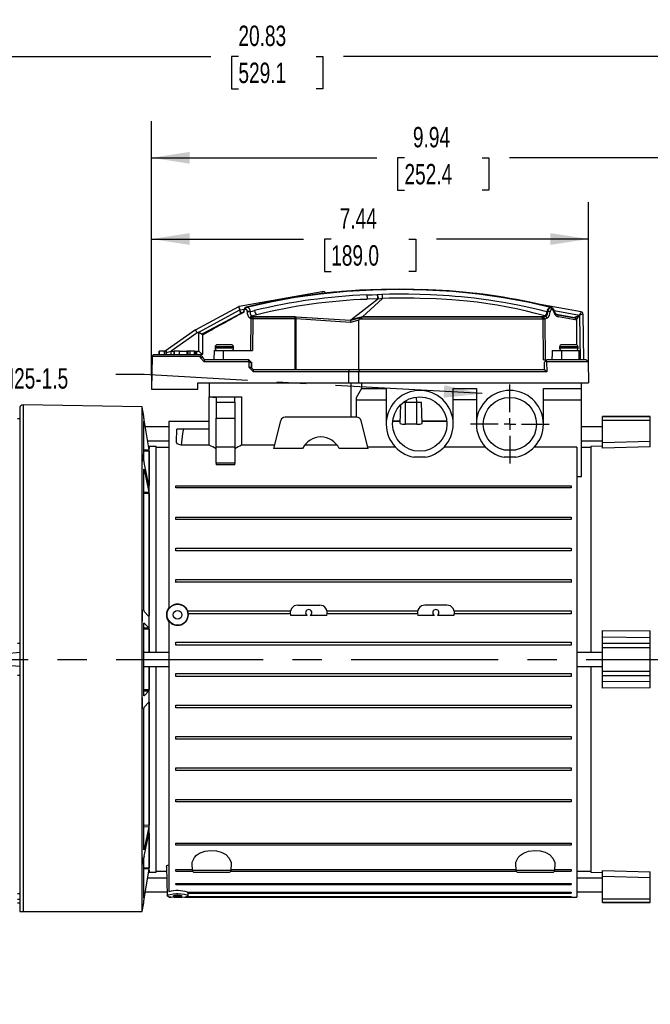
# Model space of a CAD drawing. Header units: inches. Extents: x 0 to 55, y 0 to 42.5.
# Tile 3 of 17: x 11.9 to 22.7, y 8.7 to 25.5. Entities that reach past the tile are written whole.
import ezdxf

# ---------------------------------------------------------------- set-up
doc = ezdxf.new("R2010")
doc.units = ezdxf.units.IN
doc.header["$LTSCALE"] = 5
doc.header["$MEASUREMENT"] = 0
doc.linetypes.add('CENTERX2', pattern=[0.8, 0.5, -0.1, 0.1, -0.1])
doc.layers.add('CENTER', color=40, linetype='CENTERX2')
doc.layers.add('DIMENSIONS', color=140, linetype='Continuous', lineweight=25)
doc.layers.add('TEXT', color=140, linetype='Continuous', lineweight=25)
doc.styles.add('SLDTEXTSTYLE0', font='TXT', dxfattribs={"width": 0.7})
doc.dimstyles.new('SLDDIMSTYLE1', dxfattribs={"dimtxt": 0.347222, "dimasz": 0.65, "dimexe": 0, "dimexo": 0.0625, "dimgap": 0.086806, "dimtad": 0, "dimtih": 1, "dimtoh": 1, "dimrnd": 1e-09, "dimzin": 12, "dimdsep": 46, "dimtxsty": 'SLDTEXTSTYLE0', "dimsah": 1, "dimcen": 0.09, "dimadec": 0, "dimazin": 3, "dimtfac": 1, "dimtofl": 0, "dimtmove": 0, "dimatfit": 3, "dimfxl": 0, "dimfrac": 2, "dimtolj": 1, "dimtzin": 12, "dimarcsym": 0})
doc.dimstyles.new('SLDDIMSTYLE2', dxfattribs={"dimtxt": 0.347222, "dimasz": 0.65, "dimexe": 0, "dimexo": 0.0625, "dimgap": 0.086806, "dimtad": 0, "dimtih": 1, "dimtoh": 1, "dimrnd": 1e-09, "dimdsep": 46, "dimtxsty": 'SLDTEXTSTYLE0', "dimsah": 1, "dimcen": 0.09, "dimadec": 0, "dimazin": 2, "dimtfac": 1, "dimtmove": 0, "dimatfit": 0, "dimfxl": 0, "dimfrac": 2, "dimtolj": 1, "dimtzin": 12, "dimarcsym": 0})
doc.dimstyles.new('SLDDIMSTYLE3', dxfattribs={"dimtxt": 0.18, "dimasz": 0.65, "dimexe": 0, "dimexo": 0.0625, "dimgap": 0, "dimtad": 0, "dimtih": 1, "dimtoh": 1, "dimdec": 0, "dimrnd": 1e-09, "dimzin": 0, "dimdsep": 46, "dimtxsty": 'Standard', "dimsah": 1, "dimcen": 0.09, "dimadec": 0, "dimazin": 0, "dimtfac": 0.65, "dimtdec": 0, "dimtofl": 0, "dimtmove": 0, "dimatfit": 3, "dimfxl": 0, "dimfrac": 2, "dimtolj": 1, "dimtzin": 0, "dimarcsym": 0})

# ---------------------------------------------------------------- blocks, each defined once
blk = doc.blocks.new('_D_3')
at = {"layer": 'DIMENSIONS'}
for p, q in [((24.092, 10.116), (24.092, 7.524)), ((23.842, 9.868), (23.842, 9.769)), ((23.842, 9.469), (23.842, 7.524)), ((23.842, 8.149), (22.592, 8.149)), ((24.092, 8.149), (25.258, 8.149)), ((25.728, 8.148), (25.611, 8.148)), ((25.611, 8.148), (25.611, 7.596)), ((26.471, 8.148), (26.588, 8.148)), ((26.588, 8.148), (26.588, 7.596)), ((25.611, 7.596), (25.728, 7.596)), ((26.588, 7.596), (26.471, 7.596))]:
    blk.add_line(p, q, dxfattribs=at)
for points in [[(23.842, 8.149), (23.192, 8.249), (23.192, 8.049)], [(24.092, 8.149), (24.742, 8.049), (24.742, 8.249)]]:
    blk.add_solid(points, dxfattribs=at)
at = {"layer": 'DIMENSIONS', "char_height": 0.3472, "attachment_point": 1, "style": 'SLDTEXTSTYLE0'}
for s, insert in [('0.25', (25.584, 8.674)), ('6.4', (25.728, 8.044))]:
    blk.add_mtext(s, dxfattribs=dict(at, insert=insert))
blk = doc.blocks.new('_D_4')
at = {"layer": 'DIMENSIONS'}
for p, q in [((23.133, 9.868), (23.133, 9.769)), ((23.842, 9.868), (23.842, 9.769)), ((23.133, 9.469), (23.133, 8.299)), ((23.842, 9.469), (23.842, 6.164)), ((23.133, 7.999), (23.133, 6.164)), ((23.133, 6.789), (21.883, 6.789)), ((23.842, 6.789), (24.678, 6.789)), ((25.149, 6.788), (25.032, 6.788)), ((25.032, 6.788), (25.032, 6.236)), ((26.181, 6.788), (26.298, 6.788)), ((26.298, 6.788), (26.298, 6.236)), ((25.032, 6.236), (25.149, 6.236)), ((26.298, 6.236), (26.181, 6.236))]:
    blk.add_line(p, q, dxfattribs=at)
for points in [[(23.133, 6.789), (22.483, 6.889), (22.483, 6.689)], [(23.842, 6.789), (24.492, 6.689), (24.492, 6.889)]]:
    blk.add_solid(points, dxfattribs=at)
at = {"layer": 'DIMENSIONS', "char_height": 0.3472, "attachment_point": 1, "style": 'SLDTEXTSTYLE0'}
for s, insert in [('0.71', (25.149, 7.313)), ('18.0', (25.149, 6.683))]:
    blk.add_mtext(s, dxfattribs=dict(at, insert=insert))
blk = doc.blocks.new('_D_5')
at = {"layer": 'DIMENSIONS'}
for p, q in [((14.157, 19.465), (14.157, 22.393)), ((21.598, 19.57), (21.598, 22.393)), ((14.157, 21.768), (16.747, 21.768)), ((17.217, 21.767), (17.1, 21.767)), ((17.1, 21.767), (17.1, 21.215)), ((18.538, 21.767), (18.655, 21.767)), ((18.655, 21.767), (18.655, 21.215)), ((21.598, 21.768), (19.008, 21.768)), ((17.1, 21.215), (17.217, 21.215)), ((18.655, 21.215), (18.538, 21.215))]:
    blk.add_line(p, q, dxfattribs=at)
for points in [[(14.157, 21.768), (14.807, 21.668), (14.807, 21.868)], [(21.598, 21.768), (20.948, 21.868), (20.948, 21.668)]]:
    blk.add_solid(points, dxfattribs=at)
at = {"layer": 'DIMENSIONS', "char_height": 0.3472, "attachment_point": 1, "style": 'SLDTEXTSTYLE0'}
for s, insert in [('7.44', (17.361, 22.292)), ('189.0', (17.217, 21.662))]:
    blk.add_mtext(s, dxfattribs=dict(at, insert=insert))
blk = doc.blocks.new('_D_6')
at = {"layer": 'DIMENSIONS'}
for p, q in [((14.157, 19.465), (14.157, 23.775)), ((24.092, 19.979), (24.092, 23.775)), ((14.157, 23.15), (17.994, 23.15)), ((18.464, 23.149), (18.347, 23.149)), ((18.347, 23.149), (18.347, 22.597)), ((19.785, 23.149), (19.902, 23.149)), ((19.902, 23.149), (19.902, 22.597)), ((24.092, 23.15), (20.255, 23.15)), ((18.347, 22.597), (18.464, 22.597)), ((19.902, 22.597), (19.785, 22.597)), ((24.092, 19.116), (24.092, 19.679))]:
    blk.add_line(p, q, dxfattribs=at)
for points in [[(14.157, 23.15), (14.807, 23.05), (14.807, 23.25)], [(24.092, 23.15), (23.442, 23.25), (23.442, 23.05)]]:
    blk.add_solid(points, dxfattribs=at)
at = {"layer": 'DIMENSIONS', "char_height": 0.3472, "attachment_point": 1, "style": 'SLDTEXTSTYLE0'}
for s, insert in [('9.94', (18.608, 23.675)), ('252.4', (18.464, 23.045))]:
    blk.add_mtext(s, dxfattribs=dict(at, insert=insert))
blk = doc.blocks.new('_D_7')
at = {"layer": 'DIMENSIONS'}
for p, q in [((5.882, 19.104), (5.882, 25.5)), ((26.712, 15.374), (26.712, 25.5)), ((5.882, 24.875), (15.166, 24.875)), ((15.637, 24.874), (15.52, 24.874)), ((15.52, 24.874), (15.52, 24.322)), ((16.958, 24.874), (17.074, 24.874)), ((17.074, 24.874), (17.074, 24.322)), ((26.712, 24.875), (17.428, 24.875)), ((15.52, 24.322), (15.637, 24.322)), ((17.074, 24.322), (16.958, 24.322)), ((5.882, 15.455), (5.882, 18.804))]:
    blk.add_line(p, q, dxfattribs=at)
for points in [[(5.882, 24.875), (6.532, 24.775), (6.532, 24.975)], [(26.712, 24.875), (26.062, 24.975), (26.062, 24.775)]]:
    blk.add_solid(points, dxfattribs=at)
at = {"layer": 'DIMENSIONS', "char_height": 0.3472, "attachment_point": 1, "style": 'SLDTEXTSTYLE0'}
for s, insert in [('20.83', (15.637, 25.399)), ('529.1', (15.637, 24.769))]:
    blk.add_mtext(s, dxfattribs=dict(at, insert=insert))
blk = doc.blocks.new('SW_CENTERMARKSYMBOL_0')
at = {"layer": 'CENTER', "color": 0}
for p, q in [((0, 0.2), (0, 0.671)), ((-0.2, 0), (-0.671, 0)), ((0, 0), (-0.1, 0)), ((0, 0), (0, 0.1)), ((0, 0), (0, -0.1)), ((0, 0), (0.1, 0)), ((0.2, 0), (0.671, 0)), ((0, -0.2), (0, -0.671))]:
    blk.add_line(p, q, dxfattribs=at)

msp = doc.modelspace()

# ---------------------------------------------------------------- linework, layer by layer
for p, q in [((17.064, 20.872), (15.648, 20.619)), ((17.07, 20.842), (17.064, 20.872)), ((18.004, 20.824), (18.081, 20.831)), ((15.637, 20.615), (14.902, 20.219)), ((15.78, 20.609), (15.77, 20.606)), ((15.78, 20.609), (15.79, 20.609)), ((15.78, 20.609), (15.78, 20.609)), ((17.551, 20.392), (18.007, 20.745)), ((17.747, 20.443), (18.088, 20.756)), ((18.009, 20.748), (17.831, 20.742)), ((18.018, 20.747), (18.007, 20.745)), ((18.088, 20.756), (18.018, 20.747)), ((18.089, 20.758), (18.088, 20.758)), ((21.471, 20.53), (20.711, 20.666)), ((20.953, 20.6), (20.941, 20.606)), ((20.941, 20.606), (20.952, 20.606)), ((20.952, 20.606), (20.964, 20.6)), ((20.952, 20.606), (20.958, 20.605)), ((14.964, 20.185), (15.662, 20.562)), ((15.676, 20.502), (15.039, 20.159)), ((15.662, 20.562), (15.733, 20.574)), ((15.674, 20.499), (15.676, 20.502)), ((15.688, 20.506), (15.69, 20.507)), ((15.788, 20.532), (15.788, 20.532)), ((15.948, 20.479), (15.862, 20.457)), ((15.862, 20.457), (15.881, 20.444)), ((16.611, 20.444), (15.881, 20.444)), ((15.884, 20.441), (15.881, 20.444)), ((16.602, 20.441), (15.884, 20.441)), ((16.602, 20.408), (16.602, 20.441)), ((16.61, 20.441), (16.602, 20.441)), ((16.61, 20.441), (16.611, 20.444)), ((16.611, 20.441), (16.61, 20.441)), ((16.611, 20.444), (16.611, 20.441)), ((16.611, 20.444), (17.544, 20.387)), ((16.611, 20.441), (16.618, 20.441)), ((17.546, 20.382), (16.618, 20.441)), ((17.747, 20.443), (17.551, 20.392)), ((17.742, 20.438), (17.747, 20.443)), ((20.817, 20.439), (17.742, 20.438)), ((20.817, 20.444), (17.747, 20.443)), ((17.747, 20.443), (17.747, 20.443)), ((20.855, 20.461), (20.817, 20.444)), ((20.817, 20.444), (20.828, 20.439)), ((20.817, 20.439), (20.817, 20.444)), ((20.828, 20.439), (20.817, 20.439)), ((20.833, 20.437), (20.828, 20.439)), ((20.869, 20.454), (20.833, 20.437)), ((20.889, 20.532), (20.905, 20.532)), ((20.964, 20.6), (20.953, 20.6)), ((20.958, 20.605), (20.962, 20.604)), ((20.979, 20.566), (20.969, 20.566)), ((20.985, 20.593), (20.99, 20.589)), ((21.013, 20.552), (21.445, 20.475)), ((21.014, 20.546), (21.015, 20.546)), ((21.06, 20.483), (21.037, 20.497)), ((21.365, 20.429), (21.053, 20.485)), ((21.386, 20.418), (21.073, 20.475)), ((21.397, 20.385), (21.084, 20.442)), ((21.37, 20.438), (21.445, 20.475)), ((21.445, 20.475), (21.458, 19.714)), ((21.517, 19.714), (21.504, 20.492)), ((15.85, 20.41), (15.831, 20.422)), ((15.848, 19.871), (15.853, 20.408)), ((15.853, 20.408), (15.85, 20.41)), ((15.884, 20.408), (15.879, 19.871)), ((16.602, 20.408), (15.884, 20.408)), ((16.602, 19.545), (16.602, 20.408)), ((16.602, 20.408), (16.608, 20.408)), ((16.608, 20.408), (16.609, 20.408)), ((16.609, 20.408), (16.614, 20.408)), ((16.614, 20.408), (16.612, 19.545)), ((17.548, 20.349), (16.614, 20.408)), ((17.738, 20.433), (17.546, 20.382)), ((17.546, 20.382), (17.547, 20.387)), ((17.688, 20.387), (17.548, 20.349)), ((17.687, 19.545), (17.688, 20.387)), ((20.817, 20.406), (17.706, 20.405)), ((17.742, 20.438), (17.738, 20.433)), ((20.822, 20.406), (20.817, 20.406)), ((20.826, 20.405), (20.822, 20.406)), ((20.826, 20.405), (20.833, 20.437)), ((20.831, 19.714), (20.826, 20.405)), ((20.89, 20.422), (20.854, 20.405)), ((20.854, 20.405), (20.859, 19.714)), ((21.386, 20.418), (21.387, 20.417)), ((21.397, 20.396), (21.397, 20.407)), ((21.397, 20.39), (21.397, 20.388)), ((21.397, 20.385), (21.397, 20.388)), ((21.397, 19.967), (21.397, 20.385)), ((14.905, 20.22), (14.39, 19.86)), ((14.936, 20.17), (14.493, 19.86)), ((14.964, 20.185), (14.936, 20.17)), ((14.964, 20.185), (15.022, 20.15)), ((14.964, 19.86), (14.964, 20.185)), ((15.039, 20.159), (15.022, 20.15)), ((15.022, 20.15), (15.023, 20.149)), ((15.023, 20.144), (15.023, 20.149)), ((15.023, 20.135), (15.023, 20.144)), ((15.023, 20.135), (15.023, 19.801)), ((15.515, 19.97), (15.279, 19.97)), ((21.381, 19.97), (21.145, 19.97)), ((14.167, 19.769), (14.157, 19.215)), ((14.167, 19.771), (14.16, 19.764)), ((14.167, 19.771), (14.196, 19.801)), ((14.167, 19.769), (14.167, 19.771)), ((14.992, 19.769), (14.167, 19.769)), ((14.196, 19.801), (14.984, 19.801)), ((14.282, 19.86), (14.282, 19.801)), ((14.283, 19.86), (14.283, 19.801)), ((14.285, 19.86), (14.285, 19.801)), ((14.376, 19.86), (14.285, 19.86)), ((14.376, 19.801), (14.376, 19.86)), ((14.378, 19.86), (14.378, 19.801)), ((14.413, 19.86), (14.385, 19.86)), ((14.413, 19.801), (14.413, 19.86)), ((14.413, 19.837), (14.493, 19.86)), ((14.493, 19.801), (14.493, 19.86)), ((14.493, 19.86), (14.532, 19.86)), ((14.539, 19.86), (14.539, 19.801)), ((14.541, 19.86), (14.541, 19.801)), ((14.632, 19.86), (14.541, 19.86)), ((14.632, 19.801), (14.632, 19.86)), ((14.634, 19.801), (14.634, 19.86)), ((14.64, 19.86), (14.754, 19.86)), ((14.761, 19.86), (14.761, 19.801)), ((14.776, 19.86), (14.761, 19.86)), ((14.776, 19.86), (14.776, 19.801)), ((14.81, 19.86), (14.776, 19.86)), ((14.81, 19.86), (14.81, 19.801)), ((14.888, 19.86), (14.81, 19.86)), ((14.888, 19.801), (14.888, 19.86)), ((14.889, 19.86), (14.889, 19.801)), ((14.896, 19.801), (14.896, 19.86)), ((14.896, 19.86), (14.911, 19.86)), ((14.911, 19.801), (14.911, 19.86)), ((14.911, 19.86), (14.926, 19.86)), ((14.926, 19.86), (14.926, 19.801)), ((14.933, 19.86), (14.964, 19.86)), ((15.023, 19.801), (14.964, 19.86)), ((14.984, 19.801), (15.003, 19.781)), ((14.987, 19.801), (14.984, 19.801)), ((15.023, 19.801), (14.987, 19.801)), ((14.991, 19.744), (14.992, 19.769)), ((15.003, 19.781), (14.992, 19.769)), ((15.023, 19.761), (15.003, 19.781)), ((15.223, 19.871), (15.22, 19.714)), ((15.223, 19.871), (15.379, 19.871)), ((15.24, 19.931), (15.24, 19.911)), ((15.555, 19.931), (15.24, 19.931)), ((15.555, 19.911), (15.24, 19.911)), ((15.379, 19.871), (15.379, 19.714)), ((15.379, 19.871), (15.879, 19.871)), ((15.555, 19.911), (15.555, 19.931)), ((20.978, 19.871), (20.977, 19.771)), ((20.977, 19.714), (20.977, 19.771)), ((20.978, 19.871), (21.14, 19.871)), ((21.106, 19.931), (21.106, 19.911)), ((21.421, 19.931), (21.106, 19.931)), ((21.421, 19.911), (21.106, 19.911)), ((21.14, 19.871), (21.138, 19.714)), ((21.14, 19.871), (21.438, 19.871)), ((21.397, 19.871), (21.397, 19.875)), ((21.421, 19.911), (21.421, 19.931)), ((21.44, 19.714), (21.438, 19.871)), ((14.159, 19.764), (14.157, 19.632)), ((14.157, 19.635), (14.157, 19.215)), ((14.991, 19.744), (15.023, 19.757)), ((15.053, 19.681), (14.991, 19.744)), ((15.023, 19.761), (15.023, 19.757)), ((15.066, 19.714), (15.023, 19.757)), ((15.053, 19.681), (15.066, 19.714)), ((15.816, 19.681), (15.053, 19.681)), ((15.816, 19.714), (15.066, 19.714)), ((15.816, 19.681), (15.816, 19.714)), ((15.855, 19.675), (15.816, 19.714)), ((15.816, 19.681), (15.822, 19.675)), ((15.82, 19.584), (15.822, 19.675)), ((15.822, 19.675), (15.855, 19.675)), ((15.855, 19.675), (15.855, 19.584)), ((15.855, 19.675), (15.858, 19.672)), ((15.858, 19.672), (15.857, 19.582)), ((20.831, 19.714), (20.889, 19.714)), ((20.85, 19.675), (20.87, 19.694)), ((20.85, 19.545), (20.85, 19.675)), ((20.87, 19.694), (20.889, 19.714)), ((20.87, 19.694), (20.883, 19.681)), ((20.883, 19.681), (20.886, 19.509)), ((21.592, 19.681), (20.883, 19.681)), ((21.559, 19.714), (20.889, 19.714)), ((21.559, 19.714), (21.592, 19.681)), ((21.592, 19.681), (21.598, 19.32)), ((15.895, 19.509), (15.82, 19.584)), ((15.855, 19.584), (15.82, 19.584)), ((15.895, 19.545), (15.855, 19.584)), ((15.895, 19.509), (15.895, 19.545)), ((17.525, 19.545), (15.895, 19.545)), ((17.51, 19.509), (15.895, 19.509)), ((17.51, 19.509), (17.509, 19.32)), ((17.525, 19.545), (17.51, 19.509)), ((17.684, 19.509), (17.51, 19.509)), ((17.699, 19.545), (17.525, 19.545)), ((17.684, 19.509), (17.682, 19.32)), ((17.699, 19.545), (17.684, 19.509)), ((20.886, 19.509), (17.684, 19.509)), ((20.85, 19.545), (17.699, 19.545)), ((20.886, 19.509), (20.85, 19.545)), ((21.595, 19.511), (21.595, 19.511)), ((21.595, 19.511), (21.595, 19.511)), ((14.944, 19.215), (14.944, 19.32)), ((14.944, 19.32), (17.509, 19.32)), ((15.141, 19.32), (15.141, 19.084)), ((17.509, 19.32), (17.682, 19.32)), ((17.558, 18.736), (17.558, 19.32)), ((17.682, 19.32), (21.598, 19.32)), ((17.731, 19.32), (17.731, 19.222)), ((21.48, 19.222), (21.48, 19.32)), ((14.157, 19.215), (14.944, 19.215)), ((17.731, 19.222), (17.641, 19.066)), ((17.731, 19.222), (18.153, 19.222)), ((18.153, 19.222), (18.153, 18.62)), ((19.295, 19.222), (19.688, 19.222)), ((19.295, 18.62), (19.295, 19.222)), ((19.688, 19.222), (19.688, 18.62)), ((20.83, 19.222), (21.48, 19.222)), ((20.83, 18.62), (20.83, 19.222)), ((21.48, 19.031), (21.48, 19.222)), ((13.999, 18.911), (11.972, 18.946)), ((11.972, 18.946), (11.972, 10.324)), ((15.141, 19.084), (15.259, 19.071)), ((15.141, 19.084), (15.692, 19.084)), ((15.141, 18.533), (15.141, 19.084)), ((15.259, 19.071), (15.259, 18.993)), ((15.259, 18.993), (15.259, 18.719)), ((15.259, 18.993), (15.574, 18.993)), ((15.692, 19.084), (15.574, 19.071)), ((15.574, 18.993), (15.574, 19.071)), ((15.574, 18.993), (15.574, 18.719)), ((15.692, 19.084), (15.692, 18.26)), ((17.641, 19.066), (17.641, 18.736)), ((17.641, 19.031), (18.153, 19.031)), ((18.389, 18.629), (18.4, 18.95)), ((18.48, 18.986), (18.441, 18.986)), ((18.48, 18.617), (18.48, 18.986)), ((18.677, 18.986), (18.48, 18.986)), ((18.485, 19.016), (18.484, 18.986)), ((18.672, 18.986), (18.669, 19.079)), ((18.677, 18.617), (18.677, 18.986)), ((18.755, 18.986), (18.677, 18.986)), ((18.768, 18.629), (18.755, 18.986)), ((19.688, 19.031), (19.295, 19.031)), ((20.83, 19.031), (21.48, 19.031)), ((21.48, 17.724), (21.48, 19.031)), ((11.913, 18.887), (11.913, 10.344)), ((13.999, 18.91), (13.999, 18.911)), ((13.999, 18.862), (13.999, 18.911)), ((13.999, 18.861), (13.999, 18.91)), ((14.026, 18.756), (13.999, 18.909)), ((13.999, 18.827), (13.999, 18.862)), ((14.002, 18.862), (13.999, 18.862)), ((13.999, 18.104), (13.999, 18.827)), ((13.999, 18.826), (14.002, 18.827)), ((13.999, 18.826), (13.999, 18.827)), ((13.999, 18.827), (14.002, 18.827)), ((13.999, 18.103), (13.999, 18.826)), ((14.002, 18.827), (14.002, 18.862)), ((11.913, 18.71), (11.874, 18.71)), ((14.026, 18.712), (14.026, 18.756)), ((14.026, 17.993), (14.026, 18.671)), ((14.03, 18.655), (14.026, 18.655)), ((14.114, 18.217), (14.03, 18.689)), ((14.03, 18.655), (14.114, 18.183)), ((15.141, 18.662), (14.451, 18.662)), ((14.451, 18.662), (14.451, 15.475)), ((15.259, 18.719), (15.574, 18.719)), ((15.259, 18.228), (15.259, 18.719)), ((15.574, 18.719), (15.574, 18.228)), ((16.356, 18.677), (16.234, 18.204)), ((17.649, 18.736), (16.433, 18.736)), ((17.848, 18.204), (17.725, 18.677)), ((18.39, 18.662), (18.263, 18.662)), ((18.39, 18.671), (18.264, 18.671)), ((18.677, 18.617), (18.48, 18.617)), ((19.184, 18.671), (18.766, 18.671)), ((19.185, 18.662), (18.767, 18.662)), ((22.649, 18.751), (21.834, 18.751)), ((21.834, 18.746), (21.834, 18.751)), ((21.834, 18.746), (22.649, 18.746)), ((21.834, 18.688), (21.834, 18.746)), ((21.834, 18.688), (22.649, 18.688)), ((21.834, 18.308), (21.834, 18.688)), ((22.649, 18.746), (22.649, 18.751)), ((22.649, 18.688), (22.649, 18.746)), ((22.649, 18.331), (22.649, 18.688)), ((14.451, 18.572), (14.05, 18.572)), ((14.582, 18.315), (14.59, 18.533)), ((14.708, 18.533), (14.59, 18.533)), ((15.141, 18.533), (14.708, 18.533)), ((15.141, 18.26), (15.141, 18.533)), ((21.834, 18.572), (21.48, 18.572)), ((14.093, 18.336), (14.451, 18.336)), ((21.48, 18.336), (21.834, 18.336)), ((21.834, 18.308), (22.649, 18.331)), ((21.834, 18.207), (21.834, 18.308)), ((22.649, 18.23), (22.649, 18.331)), ((13.999, 17.986), (13.999, 18.104)), ((14.002, 18.104), (13.999, 18.104)), ((14.002, 17.986), (14.002, 18.104)), ((14.114, 18.183), (14.026, 18.178)), ((14.117, 18.16), (14.026, 18.156)), ((14.117, 18.238), (14.11, 18.237)), ((14.118, 18.236), (14.117, 18.238)), ((14.117, 18.238), (14.117, 18.201)), ((14.117, 18.16), (14.117, 17.577)), ((14.236, 18.236), (14.118, 18.236)), ((14.118, 14.734), (14.118, 18.236)), ((14.236, 14.734), (14.236, 18.236)), ((14.451, 18.218), (14.236, 18.218)), ((15.141, 18.26), (14.66, 18.26)), ((15.574, 18.228), (15.259, 18.228)), ((15.259, 17.954), (15.259, 18.228)), ((15.574, 18.228), (15.574, 17.954)), ((16.249, 18.26), (15.692, 18.26)), ((16.729, 18.204), (16.234, 18.204)), ((17.319, 18.26), (16.763, 18.26)), ((17.848, 18.204), (17.352, 18.204)), ((18.307, 18.229), (17.841, 18.229)), ((19.843, 18.229), (19.14, 18.229)), ((20.359, 18.178), (20.16, 18.178)), ((21.401, 18.229), (20.676, 18.229)), ((21.401, 18.229), (21.401, 10.569)), ((21.637, 18.218), (21.48, 18.218)), ((21.834, 18.241), (21.637, 18.236)), ((21.637, 18.236), (21.637, 14.734)), ((22.649, 18.23), (21.834, 18.207)), ((13.999, 15.458), (13.999, 17.986)), ((13.999, 17.985), (14.002, 17.986)), ((13.999, 17.985), (13.999, 17.986)), ((13.999, 17.986), (14.002, 17.986)), ((13.999, 15.458), (13.999, 17.985)), ((14.114, 17.582), (14.03, 17.965)), ((15.574, 17.954), (15.259, 17.954)), ((15.259, 17.954), (15.259, 17.927)), ((15.574, 17.927), (15.259, 17.927)), ((15.574, 17.927), (15.574, 17.954)), ((18.822, 18.057), (18.625, 18.057)), ((20.358, 18.057), (20.161, 18.057)), ((14.026, 15.451), (14.026, 17.85)), ((14.03, 17.846), (14.026, 17.846)), ((14.03, 17.846), (14.114, 17.463)), ((21.48, 17.724), (21.401, 17.724)), ((14.026, 17.459), (14.114, 17.463)), ((14.117, 17.436), (14.026, 17.432)), ((14.117, 17.436), (14.117, 15.36)), ((14.57, 17.535), (14.57, 17.569)), ((14.57, 17.569), (21.303, 17.569)), ((21.303, 17.535), (14.57, 17.535)), ((21.303, 17.569), (21.303, 17.535)), ((14.57, 16.998), (14.57, 17.038)), ((14.57, 17.038), (21.303, 17.038)), ((21.303, 16.998), (14.57, 16.998)), ((21.303, 17.038), (21.303, 16.998)), ((14.57, 16.462), (14.57, 16.506)), ((14.57, 16.506), (21.303, 16.506)), ((21.303, 16.462), (14.57, 16.462)), ((21.303, 16.506), (21.303, 16.462)), ((14.57, 15.927), (14.57, 15.974)), ((14.57, 15.974), (21.303, 15.974)), ((21.303, 15.927), (14.57, 15.927)), ((21.303, 15.974), (21.303, 15.927)), ((13.999, 15.264), (13.999, 15.458)), ((14.002, 15.458), (13.999, 15.458)), ((14.002, 15.264), (14.002, 15.458)), ((14.114, 15.345), (14.03, 15.428)), ((14.77, 15.441), (16.523, 15.441)), ((16.647, 15.539), (17.021, 15.539)), ((17.146, 15.441), (18.688, 15.441)), ((19.187, 15.539), (18.812, 15.539)), ((19.311, 15.441), (21.303, 15.441)), ((21.303, 15.441), (21.303, 15.392)), ((13.999, 13.967), (13.999, 15.264)), ((13.999, 13.967), (13.999, 15.264)), ((13.999, 15.264), (13.999, 15.264)), ((13.999, 15.264), (14.002, 15.264)), ((13.999, 15.264), (14.002, 15.264)), ((14.099, 15.36), (14.117, 15.36)), ((14.451, 15.277), (14.451, 10.662)), ((16.521, 15.392), (14.781, 15.392)), ((16.807, 15.365), (16.528, 15.365)), ((17.141, 15.365), (16.861, 15.365)), ((18.686, 15.392), (17.148, 15.392)), ((18.973, 15.365), (18.693, 15.365)), ((19.306, 15.365), (19.026, 15.365)), ((21.303, 15.392), (19.313, 15.392)), ((14.026, 14.014), (14.026, 15.217)), ((14.026, 15.15), (14.114, 15.151)), ((14.117, 15.129), (14.026, 15.128)), ((14.03, 15.234), (14.028, 15.234)), ((14.03, 15.234), (14.114, 15.151)), ((14.117, 15.129), (14.117, 14.734)), ((21.834, 15.106), (22.649, 15.1)), ((21.834, 14.991), (21.834, 15.106)), ((22.649, 14.985), (22.649, 15.1)), ((22.649, 14.985), (21.834, 14.991)), ((21.834, 14.889), (21.834, 14.991)), ((22.649, 14.889), (22.649, 14.985)), ((11.874, 14.891), (11.913, 14.891)), ((14.57, 14.858), (14.57, 14.907)), ((14.57, 14.907), (21.303, 14.907)), ((21.303, 14.858), (14.57, 14.858)), ((21.303, 14.907), (21.303, 14.858)), ((21.834, 14.889), (22.649, 14.889)), ((21.834, 14.817), (21.834, 14.889)), ((21.834, 14.817), (22.649, 14.817)), ((21.834, 14.414), (21.834, 14.817)), ((22.649, 14.817), (22.649, 14.889)), ((22.649, 14.414), (22.649, 14.817)), ((14.451, 14.734), (14.026, 14.734)), ((21.834, 14.734), (21.401, 14.734)), ((14.026, 14.497), (14.451, 14.497)), ((14.117, 14.497), (14.117, 14.103)), ((14.118, 10.995), (14.118, 14.497)), ((14.236, 10.995), (14.236, 14.497)), ((21.401, 14.497), (21.834, 14.497)), ((21.637, 14.497), (21.637, 10.996)), ((21.834, 14.414), (22.649, 14.414)), ((21.834, 14.342), (21.834, 14.414)), ((22.649, 14.342), (22.649, 14.414)), ((11.913, 14.34), (11.874, 14.34)), ((14.57, 14.324), (14.57, 14.373)), ((14.57, 14.373), (21.303, 14.373)), ((21.303, 14.324), (14.57, 14.324)), ((21.303, 14.373), (21.303, 14.324)), ((21.834, 14.342), (22.649, 14.342)), ((21.834, 14.24), (21.834, 14.342)), ((21.834, 14.24), (22.649, 14.246)), ((21.834, 14.125), (21.834, 14.24)), ((22.649, 14.246), (22.649, 14.342)), ((22.649, 14.131), (22.649, 14.246)), ((14.026, 14.103), (14.117, 14.103)), ((14.026, 14.081), (14.114, 14.08)), ((14.114, 14.08), (14.03, 13.997)), ((22.649, 14.131), (21.834, 14.125)), ((13.999, 13.773), (13.999, 13.967)), ((13.999, 13.967), (13.999, 13.967)), ((13.999, 13.967), (14.002, 13.967)), ((14.002, 13.967), (13.999, 13.967)), ((14.002, 13.773), (14.002, 13.967)), ((14.03, 13.997), (14.028, 13.997)), ((13.999, 11.245), (13.999, 13.773)), ((13.999, 11.246), (13.999, 13.773)), ((13.999, 13.773), (14.002, 13.773)), ((14.026, 11.381), (14.026, 13.78)), ((14.03, 13.803), (14.114, 13.887)), ((14.117, 13.871), (14.099, 13.871)), ((14.117, 13.871), (14.117, 11.795)), ((14.57, 13.79), (14.57, 13.839)), ((14.57, 13.839), (21.303, 13.839)), ((21.303, 13.79), (14.57, 13.79)), ((21.303, 13.839), (21.303, 13.79)), ((14.57, 13.257), (14.57, 13.304)), ((14.57, 13.304), (21.303, 13.304)), ((21.303, 13.257), (14.57, 13.257)), ((21.303, 13.304), (21.303, 13.257)), ((14.57, 12.725), (14.57, 12.769)), ((14.57, 12.769), (21.303, 12.769)), ((21.303, 12.769), (21.303, 12.725)), ((21.303, 12.725), (14.57, 12.725)), ((14.57, 12.193), (14.57, 12.233)), ((14.57, 12.233), (21.303, 12.233)), ((21.303, 12.233), (21.303, 12.193)), ((21.303, 12.193), (14.57, 12.193)), ((14.026, 11.799), (14.117, 11.795)), ((14.026, 11.772), (14.114, 11.768)), ((14.114, 11.768), (14.03, 11.385)), ((14.03, 11.266), (14.114, 11.65)), ((14.117, 11.654), (14.117, 11.071)), ((14.57, 11.455), (14.57, 11.487)), ((14.57, 11.487), (21.303, 11.487)), ((21.303, 11.455), (14.57, 11.455)), ((21.303, 11.487), (21.303, 11.455)), ((14.002, 11.245), (13.999, 11.246)), ((13.999, 11.245), (13.999, 11.246)), ((13.999, 11.127), (13.999, 11.245)), ((14.002, 11.245), (13.999, 11.245)), ((14.002, 11.127), (14.002, 11.245)), ((14.03, 11.385), (14.026, 11.385)), ((14.026, 10.56), (14.026, 11.238)), ((13.999, 10.405), (13.999, 11.128)), ((13.999, 10.404), (13.999, 11.127)), ((13.999, 11.127), (14.002, 11.127)), ((14.026, 11.076), (14.117, 11.071)), ((14.41, 11.094), (14.423, 10.592)), ((14.845, 11.138), (14.848, 11.032)), ((15.513, 11.032), (15.517, 11.137)), ((20.356, 11.138), (20.36, 11.032)), ((21.025, 11.032), (21.028, 11.137)), ((14.114, 11.048), (14.026, 11.053)), ((14.114, 11.048), (14.03, 10.576)), ((14.03, 10.542), (14.114, 11.014)), ((14.415, 10.895), (14.093, 10.895)), ((14.11, 10.994), (14.117, 10.994)), ((14.117, 11.03), (14.117, 10.994)), ((14.117, 10.994), (14.118, 10.995)), ((14.118, 10.995), (14.236, 10.995)), ((14.236, 11.013), (14.412, 11.013)), ((14.57, 11.038), (14.848, 11.038)), ((14.57, 11.015), (14.57, 11.038)), ((14.571, 11.014), (14.853, 11.014)), ((14.848, 11.032), (15.513, 11.032)), ((14.889, 10.994), (15.473, 10.994)), ((15.508, 11.014), (20.365, 11.014)), ((15.513, 11.038), (20.36, 11.038)), ((20.36, 11.032), (21.025, 11.032)), ((20.401, 10.994), (20.985, 10.994)), ((21.02, 11.014), (21.302, 11.014)), ((21.025, 11.038), (21.303, 11.038)), ((21.303, 11.038), (21.303, 11.015)), ((21.401, 11.013), (21.637, 11.013)), ((21.834, 10.895), (21.401, 10.895)), ((21.637, 10.996), (21.834, 10.99)), ((21.834, 11.024), (22.649, 11.001)), ((21.834, 10.923), (21.834, 11.024)), ((22.649, 10.9), (21.834, 10.923)), ((21.834, 10.543), (21.834, 10.923)), ((22.649, 10.9), (22.649, 11.001)), ((22.649, 10.543), (22.649, 10.9)), ((14.57, 10.788), (14.57, 10.804)), ((14.57, 10.804), (21.303, 10.804)), ((14.572, 10.785), (21.301, 10.785)), ((21.303, 10.788), (21.302, 10.786)), ((21.303, 10.804), (21.303, 10.788)), ((11.874, 10.63), (11.913, 10.631)), ((14.026, 10.576), (14.03, 10.576)), ((14.05, 10.659), (14.421, 10.659)), ((14.451, 10.569), (14.486, 10.569)), ((14.717, 10.569), (21.301, 10.569)), ((14.765, 10.58), (21.303, 10.58)), ((14.77, 10.654), (21.303, 10.654)), ((14.779, 10.64), (21.301, 10.64)), ((14.781, 10.592), (14.782, 10.64)), ((21.303, 10.644), (21.301, 10.64)), ((21.301, 10.569), (21.401, 10.569)), ((21.303, 10.654), (21.303, 10.644)), ((21.303, 10.58), (21.303, 10.576)), ((21.401, 10.659), (21.834, 10.659)), ((11.913, 10.532), (11.874, 10.53)), ((11.874, 10.471), (11.913, 10.473)), ((13.999, 10.324), (14.026, 10.475)), ((14.002, 10.404), (13.999, 10.405)), ((13.999, 10.404), (13.999, 10.405)), ((13.999, 10.37), (13.999, 10.404)), ((14.002, 10.404), (13.999, 10.404)), ((14.002, 10.37), (14.002, 10.404)), ((14.026, 10.475), (14.026, 10.519)), ((21.834, 10.543), (22.649, 10.543)), ((21.834, 10.485), (21.834, 10.543)), ((21.834, 10.485), (22.649, 10.485)), ((21.834, 10.48), (21.834, 10.485)), ((21.834, 10.48), (22.649, 10.48)), ((22.649, 10.485), (22.649, 10.543)), ((22.649, 10.48), (22.649, 10.485)), ((11.916, 10.324), (11.972, 10.324)), ((11.972, 10.324), (13.999, 10.324)), ((13.999, 10.324), (13.999, 10.371)), ((13.999, 10.324), (13.999, 10.37)), ((13.999, 10.37), (14.002, 10.37))]:
    msp.add_line(p, q)
at = {"flags": 128}
for points in [[(20.962, 20.605), (20.676, 20.674), (20.418, 20.728), (20.191, 20.769), (19.998, 20.799), (19.842, 20.821), (19.696, 20.839), (19.547, 20.855), (19.188, 20.886), (18.818, 20.906), (18.446, 20.914), (18.071, 20.911), (17.7, 20.895), (17.36, 20.871), (17.254, 20.861), (17.146, 20.85), (17.013, 20.835), (16.854, 20.815), (16.67, 20.788), (16.464, 20.755), (16.237, 20.713), (15.991, 20.661), (15.77, 20.607)], [(15.78, 20.609), (16.181, 20.701), (16.601, 20.777), (17.034, 20.837), (17.475, 20.88), (17.925, 20.906), (18.38, 20.915), (18.835, 20.906), (19.285, 20.879), (19.726, 20.835), (20.153, 20.775), (20.562, 20.698), (20.952, 20.606)], [(20.941, 20.606), (20.552, 20.698), (20.144, 20.774), (19.717, 20.834), (19.28, 20.878), (18.836, 20.904), (18.384, 20.913), (17.929, 20.904), (17.48, 20.879), (17.04, 20.836), (16.609, 20.777), (16.189, 20.7), (15.79, 20.609)], [(17.824, 20.817), (17.912, 20.821), (18, 20.824)], [(18, 20.824), (18.002, 20.824), (18.004, 20.824)], [(18.081, 20.831), (18.209, 20.833), (18.359, 20.834), (18.531, 20.833), (18.723, 20.83), (18.909, 20.823), (19.017, 20.818), (19.123, 20.812), (19.224, 20.806), (19.325, 20.798), (19.432, 20.788), (19.545, 20.777), (19.653, 20.765), (19.771, 20.751), (19.9, 20.733), (20.038, 20.712), (20.186, 20.687), (20.302, 20.666), (20.392, 20.648), (20.5, 20.625), (20.632, 20.596), (20.753, 20.567), (20.838, 20.545), (20.889, 20.532)], [(18.86, 20.904), (18.818, 20.906), (18.759, 20.908)], [(18.007, 20.745), (18.008, 20.747), (18.009, 20.748)], [(18.088, 20.758), (18.088, 20.757), (18.088, 20.756)], [(20.855, 20.461), (20.695, 20.503), (20.543, 20.54), (20.372, 20.578), (20.218, 20.609), (20.043, 20.64), (19.881, 20.666), (19.704, 20.691), (19.533, 20.711), (19.269, 20.734), (19.006, 20.749), (18.734, 20.758), (18.63, 20.76), (18.522, 20.761), (18.412, 20.762), (18.304, 20.761), (18.205, 20.76), (18.089, 20.758)], [(15.688, 20.506), (15.687, 20.507), (15.686, 20.51), (15.683, 20.516), (15.68, 20.523), (15.673, 20.537), (15.668, 20.548), (15.662, 20.562)], [(15.729, 20.522), (15.724, 20.52), (15.721, 20.521), (15.721, 20.523)], [(15.756, 20.572), (15.75, 20.571), (15.745, 20.568), (15.74, 20.563), (15.736, 20.557), (15.732, 20.549), (15.73, 20.541), (15.729, 20.531), (15.729, 20.531), (15.729, 20.529), (15.729, 20.522)], [(15.788, 20.532), (15.787, 20.542), (15.785, 20.551), (15.782, 20.558), (15.778, 20.565), (15.773, 20.569), (15.767, 20.571), (15.756, 20.572)], [(15.837, 20.532), (15.875, 20.541), (15.913, 20.55)], [(15.884, 20.441), (15.884, 20.435), (15.884, 20.427), (15.884, 20.418), (15.884, 20.408)], [(20.817, 20.406), (20.817, 20.411), (20.817, 20.416), (20.817, 20.421), (20.817, 20.425), (20.817, 20.429), (20.817, 20.433), (20.817, 20.437), (20.817, 20.439)], [(20.964, 20.6), (20.98, 20.596), (20.985, 20.593)], [(21.073, 20.475), (21.053, 20.483), (21.042, 20.493)], [(21.37, 20.438), (21.366, 20.436), (21.365, 20.434), (21.364, 20.433)], [(21.397, 20.407), (21.408, 20.422), (21.42, 20.439), (21.445, 20.475)], [(21.471, 20.53), (21.47, 20.528), (21.468, 20.524), (21.465, 20.517), (21.461, 20.508), (21.452, 20.49), (21.445, 20.475)], [(21.504, 20.492), (21.502, 20.492), (21.497, 20.49), (21.49, 20.488), (21.48, 20.485), (21.461, 20.48), (21.445, 20.475)], [(17.544, 20.387), (17.546, 20.387), (17.547, 20.387)], [(17.547, 20.387), (17.548, 20.389), (17.551, 20.392)], [(17.706, 20.405), (17.69, 20.393), (17.689, 20.39), (17.688, 20.388), (17.688, 20.387)], [(17.706, 20.405), (17.723, 20.419), (17.738, 20.433)], [(21.386, 20.418), (21.376, 20.425), (21.365, 20.429)], [(21.397, 20.388), (21.39, 20.402), (21.387, 20.406), (21.385, 20.41), (21.384, 20.412), (21.384, 20.413), (21.385, 20.415), (21.387, 20.417)], [(14.936, 20.17), (14.929, 20.182), (14.922, 20.192), (14.914, 20.205), (14.91, 20.212), (14.907, 20.217), (14.905, 20.22)], [(14.026, 18.671), (14.026, 18.671), (14.026, 18.671), (14.027, 18.67), (14.027, 18.666), (14.028, 18.663), (14.029, 18.661), (14.03, 18.655)], [(14.708, 18.533), (14.707, 18.533), (14.705, 18.532), (14.702, 18.529), (14.696, 18.515), (14.683, 18.46), (14.66, 18.26)], [(14.66, 18.26), (14.624, 18.271), (14.599, 18.285), (14.584, 18.304), (14.582, 18.315)], [(14.026, 17.85), (14.026, 17.853), (14.026, 17.854), (14.027, 17.854), (14.027, 17.853), (14.028, 17.852), (14.029, 17.85), (14.03, 17.846)], [(14.117, 17.577), (14.117, 17.575), (14.117, 17.574), (14.117, 17.574), (14.116, 17.574), (14.115, 17.577), (14.115, 17.579), (14.114, 17.582)], [(14.116, 15.345), (14.115, 15.345), (14.115, 15.344), (14.114, 15.345)], [(14.026, 15.217), (14.026, 15.224), (14.026, 15.226), (14.027, 15.229), (14.027, 15.232), (14.028, 15.234), (14.029, 15.234), (14.03, 15.234)], [(11.913, 14.731), (11.68, 14.713), (11.498, 14.683), (11.411, 14.652), (11.396, 14.643), (11.383, 14.631), (11.379, 14.624), (11.377, 14.616), (11.379, 14.608), (11.383, 14.6), (11.396, 14.588), (11.446, 14.564), (11.571, 14.533), (11.699, 14.516), (11.913, 14.501)], [(14.03, 13.997), (14.028, 13.997), (14.028, 13.998), (14.027, 13.999), (14.027, 14.001), (14.026, 14.006), (14.026, 14.009), (14.026, 14.014)], [(14.114, 13.887), (14.115, 13.887), (14.116, 13.886), (14.116, 13.885), (14.117, 13.883), (14.117, 13.88), (14.117, 13.875), (14.117, 13.871)], [(14.114, 11.65), (14.115, 11.654), (14.116, 11.656), (14.116, 11.657), (14.117, 11.657), (14.117, 11.657), (14.117, 11.656), (14.117, 11.654)], [(14.03, 11.385), (14.028, 11.38), (14.028, 11.379), (14.027, 11.378), (14.027, 11.377), (14.026, 11.378), (14.026, 11.379), (14.026, 11.381)], [(14.85, 11.138), (14.847, 11.166), (14.887, 11.244), (14.926, 11.282), (14.977, 11.316), (15.066, 11.351), (15.17, 11.366), (15.264, 11.358), (15.346, 11.334), (15.42, 11.294), (15.481, 11.235), (15.515, 11.161), (15.515, 11.137)], [(20.361, 11.138), (20.359, 11.166), (20.399, 11.244), (20.438, 11.282), (20.488, 11.316), (20.577, 11.351), (20.682, 11.366), (20.776, 11.358), (20.858, 11.334), (20.932, 11.294), (20.993, 11.235), (21.027, 11.161), (21.027, 11.137)], [(14.41, 11.094), (14.41, 11.095), (14.421, 11.109), (14.451, 11.122)], [(14.117, 11.03), (14.117, 11.03), (14.117, 11.03)], [(14.57, 11.015), (14.571, 11.015), (14.572, 11.015), (14.573, 11.02), (14.572, 11.028), (14.57, 11.038)], [(21.303, 11.038), (21.301, 11.028), (21.3, 11.02), (21.301, 11.015), (21.302, 11.015), (21.303, 11.015)], [(14.57, 10.788), (14.571, 10.786), (14.572, 10.786), (14.572, 10.79), (14.571, 10.798), (14.57, 10.804)], [(14.03, 10.576), (14.028, 10.57), (14.028, 10.567), (14.027, 10.564), (14.027, 10.562), (14.026, 10.56), (14.026, 10.56), (14.026, 10.56)], [(14.602, 10.563), (14.543, 10.564), (14.491, 10.568), (14.451, 10.575), (14.428, 10.585), (14.424, 10.596), (14.44, 10.608), (14.476, 10.618), (14.526, 10.626), (14.584, 10.63), (14.602, 10.63), (14.66, 10.628), (14.711, 10.622), (14.752, 10.612), (14.776, 10.601), (14.78, 10.589), (14.764, 10.579), (14.728, 10.57), (14.679, 10.565), (14.621, 10.563), (14.602, 10.563)], [(14.602, 10.579), (14.578, 10.58), (14.556, 10.582), (14.54, 10.585), (14.53, 10.589), (14.528, 10.594), (14.535, 10.598), (14.55, 10.602), (14.571, 10.605), (14.594, 10.607), (14.602, 10.607), (14.626, 10.606), (14.647, 10.604), (14.664, 10.6), (14.674, 10.595), (14.675, 10.591), (14.668, 10.586), (14.654, 10.583), (14.633, 10.58), (14.61, 10.579), (14.602, 10.579)], [(14.779, 10.64), (14.778, 10.64), (14.774, 10.644), (14.771, 10.652), (14.77, 10.654)], [(21.303, 10.576), (21.302, 10.574), (21.301, 10.57), (21.3, 10.57), (21.301, 10.574), (21.303, 10.58)]]:
    msp.add_lwpolyline(points, dxfattribs=at)
for centre, radius in [((18.724, 18.62), 0.463), ((20.259, 18.62), 0.453), ((14.602, 15.376), 0.179), ((14.602, 15.375), 0.0738)]:
    msp.add_circle(centre, radius)
for centre, radius, start, end in [((18.217, 11.006), 9.819, 92.2925, 103.5737), ((17.075, 20.814), 0.0591, 34.5126, 100.1247), ((18.19, 11.438), 9.47, 92.0742, 96.464), ((18.381, 20.83), 0.557, 181.3233, 189.096), ((19.051, 20.913), 1.055, 184.8868, 188.9979), ((19.046, 20.978), 1.053, 188.3976, 192.6708), ((19.243, 20.907), 1.165, 183.7788, 187.3722), ((18.517, 10.914), 9.996, 77.3235, 87.9189), ((15.655, 20.58), 0.0394, 100.1247, 118.3586), ((21.332, 23.274), 6.286, 205.0271, 205.5661), ((9.795, 19.217), 6.019, 12.9052, 13.4681), ((15.809, 20.528), 0.0892, 117.9746, 185.3572), ((15.795, 20.573), 0.0389, 112.0826, 182.301), ((15.758, 20.536), 0.0796, 356.7068, 66.4689), ((18.143, 11.613), 9.134, 91.9539, 103.9002), ((20.977, 20.526), 0.0885, 113.9809, 175.9228), ((20.955, 20.562), 0.044, 45.7232, 85.475), ((8.985, 18.941), 6.871, 13.1297, 13.6395), ((15.651, 20.592), 0.0957, 283.6491, 316.462), ((15.697, 20.471), 0.0366, 106.8406, 129.1282), ((15.695, 20.467), 0.0394, 100.1247, 118.3586), ((15.573, 20.727), 0.248, 297.049, 304.8771), ((15.915, 20.519), 0.128, 174.2548, 228.8872), ((15.724, 15.115), 5.417, 88.8011, 89.3239), ((15.724, 15.128), 5.405, 88.8005, 89.3244), ((15.879, 20.411), 0.0493, 110.0403, 166.2228), ((15.91, 20.514), 0.0751, 167.2436, 229.7811), ((15.898, 20.398), 0.0493, 110.0396, 166.2426), ((15.902, 20.393), 0.0517, 110.8589, 162.7784), ((16.037, 20.568), 0.126, 188.3026, 225.1387), ((16.977, 20.396), 0.369, 173.0795, 178.1886), ((16.925, 20.401), 0.316, 172.779, 178.7448), ((16.806, 20.399), 0.193, 167.5112, 177.3761), ((29.312, 19.07), 8.594, 170.838, 171.0579), ((20.827, 20.518), 0.0631, 295.9918, 13.132), ((20.831, 20.398), 0.0671, 55.6685, 68.9279), ((20.824, 20.522), 0.081, 302.99, 7.1406), ((20.837, 20.41), 0.0539, 13.1948, 54.3125), ((20.827, 20.522), 0.117, 301.9435, 4.72), ((20.965, 20.54), 0.061, 101.2969, 188.1501), ((20.916, 19.242), 1.29, 88.7165, 90.4755), ((20.975, 20.536), 0.0305, 101.2968, 188.1497), ((20.926, 20.567), 0.0429, 357.9272, 50.1323), ((20.937, 20.567), 0.0429, 357.9267, 50.1327), ((20.975, 20.537), 0.0285, 4.1132, 81.5374), ((20.942, 20.534), 0.0735, 8.2966, 50.0029), ((21, 20.559), 0.02, 281.6448, 317.4883), ((21.118, 20.551), 0.115, 185.9861, 252.6452), ((21.102, 20.56), 0.09, 187.8032, 228.1182), ((21.045, 20.444), 0.0416, 47.95, 79.3826), ((21.044, 20.447), 0.0401, 352.3717, 43.8581), ((21.349, 20.393), 0.0503, 16.1054, 64.7699), ((21.464, 20.491), 0.0394, 1, 79.8753), ((15.868, 18.88), 1.528, 89.4197, 90.5803), ((17.751, 20.373), 0.205, 177.4464, 186.5767), ((20.84, 18.715), 1.69, 89.5282, 90.4718), ((20.801, 20.393), 0.054, 13.1439, 53.8225), ((21.359, 20.395), 0.0378, 1.4085, 82.4785), ((21.358, 20.39), 0.0394, 0, 43.078), ((15.062, 20.118), 0.046, 118.656, 146.6055), ((15.279, 19.931), 0.0394, 90, 180), ((15.515, 19.931), 0.0394, 0, 90), ((21.145, 19.931), 0.0394, 90, 180), ((21.381, 19.931), 0.0394, 0, 90), ((15.279, 19.911), 0.0394, 180, 270), ((15.515, 19.911), 0.0394, 270, 0), ((21.145, 19.911), 0.0394, 180, 270), ((21.381, 19.911), 0.0394, 270, 0), ((18.724, 18.62), 0.571, 279.9417, 260.0583), ((20.259, 18.62), 0.571, 279.9417, 260.0583), ((11.972, 18.887), 0.0591, 90, 180), ((14.315, 18.746), 0.291, 186.5553, 191.1432), ((16.433, 18.657), 0.0787, 90, 165.4981), ((17.649, 18.657), 0.0787, 14.5019, 90), ((18.457, 18.785), 0.17, 246.3453, 277.7352), ((18.697, 18.804), 0.188, 263.8176, 292.1019), ((17.041, 18.057), 0.344, 25.3035, 154.6965), ((14.205, 18.228), 0.092, 186.7746, 196.9249), ((13.897, 18.139), 0.221, 5.4755, 11.3878), ((13.383, 14.616), 4.046, 62.3789, 64.2508), ((17.45, 14.616), 4.046, 115.7492, 117.6211), ((14.179, 17.998), 0.153, 182.0051, 192.5836), ((13.974, 17.432), 0.144, 1.5908, 12.4865), ((14.513, 17.552), 0.0598, 343.389, 16.611), ((21.36, 17.552), 0.0598, 163.389, 196.611), ((14.501, 17.018), 0.0721, 343.8995, 16.1005), ((21.372, 17.018), 0.0721, 163.8995, 196.1005), ((14.471, 16.484), 0.102, 347.4678, 12.5322), ((21.402, 16.484), 0.102, 167.4678, 192.5322), ((14.463, 15.95), 0.11, 347.7178, 12.2822), ((21.41, 15.95), 0.11, 167.7178, 192.2822), ((14.082, 15.448), 0.0561, 176.5388, 200.897), ((14.602, 15.376), 0.192, 141.6112, 218.3888), ((14.602, 15.376), 0.18, 21.0619, 146.6463), ((14.571, 15.369), 0.212, 6.3405, 19.8939), ((16.647, 15.411), 0.128, 90, 201.0398), ((16.834, 15.411), 0.0531, 300.1973, 239.8027), ((17.021, 15.411), 0.128, 338.9602, 90), ((18.812, 15.411), 0.128, 90, 201.0398), ((18.999, 15.411), 0.0531, 300.1973, 239.8027), ((19.187, 15.411), 0.128, 338.9602, 90), ((21.419, 15.417), 0.118, 168.1388, 191.8612), ((14.063, 15.358), 0.0548, 348.2294, 1.8129), ((14.602, 15.376), 0.18, 213.363, 5.1937), ((14.064, 15.132), 0.0539, 356.5858, 20.569), ((14.446, 14.883), 0.126, 348.6959, 11.3041), ((21.427, 14.883), 0.126, 168.6959, 191.3041), ((14.446, 14.349), 0.127, 348.7547, 11.2453), ((21.427, 14.349), 0.127, 168.7547, 191.2453), ((14.073, 14.098), 0.0443, 336.7722, 6.0729), ((14.072, 13.785), 0.0468, 156.6531, 185.9111), ((14.454, 13.815), 0.118, 348.1388, 11.8612), ((21.419, 13.815), 0.118, 168.1388, 191.8612), ((14.46, 13.281), 0.113, 347.9987, 12.0013), ((21.413, 13.281), 0.113, 167.9987, 192.0013), ((14.466, 12.747), 0.107, 348.0996, 11.9004), ((21.407, 12.747), 0.107, 168.0996, 191.9004), ((14.495, 12.213), 0.0783, 345.2152, 14.7848), ((21.378, 12.213), 0.0783, 165.2152, 194.7848), ((13.968, 11.8), 0.149, 347.7135, 358.2092), ((14.524, 11.471), 0.049, 341.4071, 18.5929), ((21.349, 11.471), 0.049, 161.4071, 198.5929), ((14.186, 11.232), 0.16, 167.6482, 177.7631), ((13.848, 11.099), 0.271, 349.1618, 353.9748), ((14.329, 10.98), 0.217, 166.7856, 170.8399), ((14.888, 11.033), 0.0394, 182, 270), ((15.474, 11.033), 0.0394, 270, 358), ((20.399, 11.033), 0.0394, 182, 270), ((20.985, 11.033), 0.0394, 270, 358), ((21.335, 10.792), 0.0344, 159.5219, 190.2941), ((14.599, 10.167), 0.516, 70.7053, 106.6686), ((21.346, 10.641), 0.0455, 162.9595, 180.587), ((14.382, 10.475), 0.359, 169.29, 173.0115), ((11.972, 10.344), 0.0591, 180, 199.5058)]:
    msp.add_arc(centre, radius, start, end)
msp.add_ellipse((22.01, 23.831), major_axis=(8.421, 4.511), ratio=0.007602, start_param=2.408559, end_param=2.545249)
at = {"layer": 'CENTER'}
msp.add_line((5.558, 14.616), (27.053, 14.616), dxfattribs=at)

# ---------------------------------------------------------------- block references
msp.add_blockref('SW_CENTERMARKSYMBOL_0', (20.259, 18.62), dxfattribs=at)

# ---------------------------------------------------------------- texts
at = {"layer": 'TEXT', "linetype": 'CENTERX2', "lineweight": 18, "insert": (11.547, 19.57), "char_height": 0.3472, "attachment_point": 1, "style": 'SLDTEXTSTYLE0'}
msp.add_mtext('M25-1.5', dxfattribs=at)

# ---------------------------------------------------------------- dimensions: what is measured, and where the dimension line sits
at = {"layer": 'DIMENSIONS'}
for base, p1, p2, dimstyle, picture, middle in [((5.882, 24.875), (26.712, 15.124), (5.882, 15.205), 'SLDDIMSTYLE1', '_D_7', (16.297, 24.875)), ((24.09202, 23.15013), (14.15698, 19.21543), (24.09202, 18.86558), 'SLDDIMSTYLE1', '_D_6', (19.1245, 23.15013)), ((21.598, 21.768), (14.157, 19.215), (21.598, 19.32), 'SLDDIMSTYLE1', '_D_5', (17.877, 21.768)), ((24.092, 8.149), (23.842, 10.118), (24.092, 10.366), 'SLDDIMSTYLE2', '_D_3', (26.1, 8.149)), ((23.842, 6.789), (23.133, 10.118), (23.842, 10.118), 'SLDDIMSTYLE2', '_D_4', (25.665, 6.789))]:
    dim = msp.add_linear_dim(base=base, p1=p1, p2=p2, dimstyle=dimstyle, dxfattribs=at)
    dim.commit()
    dim.dimension.update_dxf_attribs({"geometry": picture, "text_midpoint": middle, "dimtype": 160})

# ---------------------------------------------------------------- leaders
at = {"layer": 'TEXT', "linetype": 'CENTERX2', "lineweight": 18}
msp.add_leader([(19.785, 19.138), (14.031, 19.461), (13.55, 19.461)], dimstyle='SLDDIMSTYLE3', dxfattribs=at)

doc.saveas('drawing.dxf')
